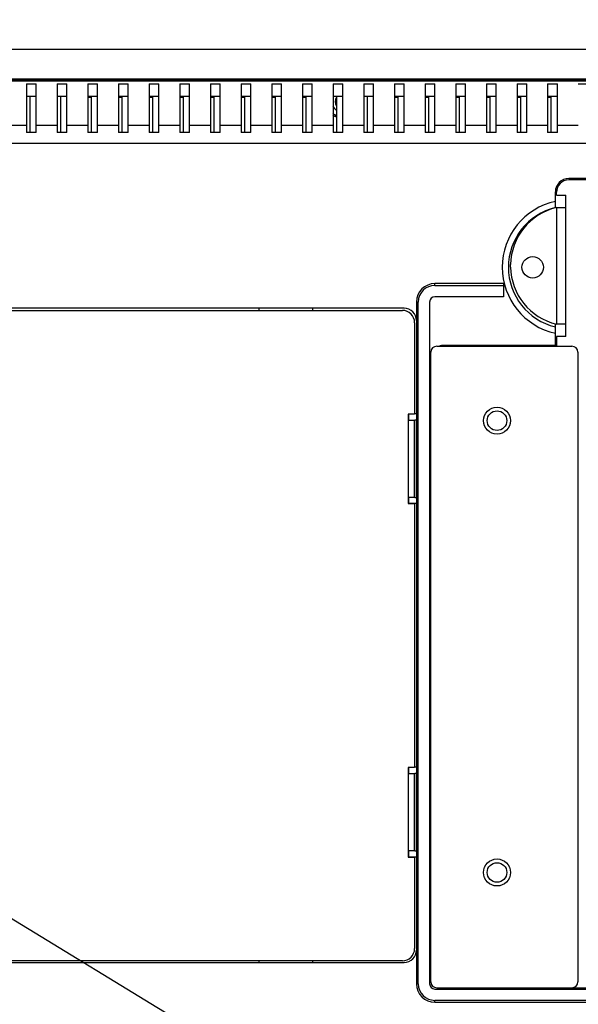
# Model space of a CAD drawing. Header units: inches. Extents: x -137 to 34, y 0 to 22.
# Tile 17 of 37: x 8.4 to 10.2, y 15.21 to 18.37. Entities that reach past the tile are written whole.
import ezdxf

# ---------------------------------------------------------------- set-up
doc = ezdxf.new("R2010")
doc.units = ezdxf.units.IN
doc.header["$LTSCALE"] = 1.87
doc.header["$MEASUREMENT"] = 0
doc.layers.get('0').update_dxf_attribs({"linetype": 'CONTINUOUS'})
doc.layers.add('DETAIL', color=7, linetype='CONTINUOUS')
doc.layers.add('DIMENSIONS', color=7, linetype='CONTINUOUS')
doc.styles.get("Standard").update_dxf_attribs({"font": 'txt', "width": 0.8})
doc.dimstyles.new('DIMSTYLE_1', dxfattribs={"dimtxt": 0.125, "dimasz": 0.18, "dimexe": 0.18, "dimexo": 0.0625, "dimgap": 0.09, "dimtad": 0, "dimtih": 1, "dimtoh": 1, "dimdec": 1, "dimlfac": 2, "dimzin": 4, "dimdsep": 46, "dimtxsty": 'STANDARD', "dimblk": '_FILLED', "dimblk1": '_FILLED', "dimblk2": '_FILLED', "dimcen": 0.09, "dimadec": 0, "dimazin": 0, "dimtp": 0.1, "dimtm": 0.1, "dimtfac": 1, "dimtdec": 1, "dimtofl": 0, "dimtmove": 0, "dimatfit": 3, "dimldrblk": '_FILLED', "dimfxl": 1, "dimtolj": 1, "dimtzin": 4, "dimarcsym": 0})

# ---------------------------------------------------------------- blocks, each defined once
blk = doc.blocks.new('_FILLED')
at = {"color": 0, "linetype": 'BYBLOCK'}
blk.add_solid([(0, 0), (-1, 0.174), (-1, -0.174)], dxfattribs=at)
blk = doc.blocks.new('*D0')
at = {"layer": 'DIMENSIONS', "color": 2, "linetype": 'CONTINUOUS'}
for p, q in [((6.4717, 18.1597), (6.4717, 19.9005)), ((12.4065, 18.1633), (12.4065, 19.9005)), ((6.4717, 19.7755), (8.7141, 19.7755)), ((12.4065, 19.7755), (10.1641, 19.7755))]:
    blk.add_line(p, q, dxfattribs=at)
at = {"layer": 'DIMENSIONS', "color": 2, "linetype": 'CONTINUOUS', "xscale": 0.18, "yscale": 0.18, "zscale": 0.18, "rotation": 180}
blk.add_blockref('_FILLED', (6.4717, 19.7755), dxfattribs=at)
at = {"layer": 'DIMENSIONS', "color": 2, "linetype": 'CONTINUOUS', "xscale": 0.18, "yscale": 0.18, "zscale": 0.18}
blk.add_blockref('_FILLED', (12.4065, 19.7755), dxfattribs=at)
at = {"layer": 'DIMENSIONS', "color": 2, "linetype": 'CONTINUOUS', "width": 0.8}
for s, p in [('[', (9.4016, 19.713)), (']', (10.0016, 19.713)), ('301.5', (8.7766, 19.713)), ('11.87', (9.5016, 19.713))]:
    blk.add_text(s, height=0.125, dxfattribs=at).set_placement(p)
blk = doc.blocks.new('*D24')
at = {"layer": 'DIMENSIONS', "color": 2, "linetype": 'CONTINUOUS'}
for p, q in [((11.7128, 15.4247), (11.7128, 19.1505)), ((12.4065, 18.1412), (12.4065, 19.1505)), ((11.7128, 19.0255), (11.312, 19.0255)), ((12.4065, 19.0255), (12.7665, 19.0255))]:
    blk.add_line(p, q, dxfattribs=at)
at = {"layer": 'DIMENSIONS', "color": 2, "linetype": 'CONTINUOUS', "xscale": 0.18, "yscale": 0.18, "zscale": 0.18}
blk.add_blockref('_FILLED', (11.7128, 19.0255), dxfattribs=at)
at = {"layer": 'DIMENSIONS', "color": 2, "linetype": 'CONTINUOUS', "xscale": 0.18, "yscale": 0.18, "zscale": 0.18, "rotation": 180}
blk.add_blockref('_FILLED', (12.4065, 19.0255), dxfattribs=at)
at = {"layer": 'DIMENSIONS', "color": 2, "linetype": 'CONTINUOUS', "width": 0.8}
for s, p in [('35.2', (10.1245, 18.963)), ('[', (10.6495, 18.963)), ('1.39', (10.7495, 18.963)), (']', (11.1495, 18.963))]:
    blk.add_text(s, height=0.125, dxfattribs=at).set_placement(p)

msp = doc.modelspace()

# ---------------------------------------------------------------- linework, layer by layer
at = {"color": 6, "linetype": 'CONTINUOUS'}
for p, q in [((12.4017, 18.2755), (6.4765, 18.2755)), ((6.575, 18.1819), (12.3033, 18.1819)), ((12.3033, 18.1771), (6.575, 18.1771)), ((8.4234, 18.1654), (8.4234, 18.0097)), ((8.4234, 18.1654), (8.4549, 18.1654)), ((8.4549, 18.0096), (8.4549, 18.1654)), ((8.5218, 18.1654), (8.5218, 18.0097)), ((8.5218, 18.1654), (8.5533, 18.1654)), ((8.5533, 18.0096), (8.5533, 18.1654)), ((8.6202, 18.1654), (8.6202, 18.0097)), ((8.6202, 18.1654), (8.6517, 18.1654)), ((8.6517, 18.0096), (8.6517, 18.1654)), ((8.7187, 18.1654), (8.7187, 18.0097)), ((8.7187, 18.1654), (8.7502, 18.1654)), ((8.7502, 18.0096), (8.7502, 18.1654)), ((8.8171, 18.1654), (8.8171, 18.0097)), ((8.8171, 18.1654), (8.8486, 18.1654)), ((8.8486, 18.0096), (8.8486, 18.1654)), ((8.9155, 18.1654), (8.9155, 18.0097)), ((8.9155, 18.1654), (8.947, 18.1654)), ((8.947, 18.0096), (8.947, 18.1654)), ((9.0139, 18.1654), (9.0139, 18.0097)), ((9.0139, 18.1654), (9.0454, 18.1654)), ((9.0454, 18.0096), (9.0454, 18.1654)), ((9.1124, 18.1654), (9.1124, 18.0097)), ((9.1124, 18.1654), (9.1439, 18.1654)), ((9.1439, 18.0096), (9.1439, 18.1654)), ((9.2108, 18.1654), (9.2108, 18.0097)), ((9.2108, 18.1654), (9.2423, 18.1654)), ((9.2423, 18.0096), (9.2423, 18.1654)), ((9.3092, 18.1654), (9.3092, 18.0097)), ((9.3092, 18.1654), (9.3407, 18.1654)), ((9.3407, 18.0096), (9.3407, 18.1654)), ((9.4076, 18.1654), (9.4076, 18.0097)), ((9.4076, 18.1654), (9.4391, 18.1654)), ((9.4391, 18.0096), (9.4391, 18.1654)), ((9.5061, 18.1654), (9.5061, 18.0097)), ((9.5061, 18.1654), (9.5376, 18.1654)), ((9.5376, 18.0096), (9.5376, 18.1654)), ((9.6045, 18.1654), (9.6045, 18.0097)), ((9.6045, 18.1654), (9.636, 18.1654)), ((9.636, 18.0096), (9.636, 18.1654)), ((9.7029, 18.1654), (9.7029, 18.0097)), ((9.7029, 18.1654), (9.7344, 18.1654)), ((9.7344, 18.0096), (9.7344, 18.1654)), ((9.8013, 18.1654), (9.8013, 18.0097)), ((9.8013, 18.1654), (9.8328, 18.1654)), ((9.8328, 18.0096), (9.8328, 18.1654)), ((9.8998, 18.1654), (9.8998, 18.0097)), ((9.8998, 18.1654), (9.9313, 18.1654)), ((9.9313, 18.0096), (9.9313, 18.1654)), ((9.9982, 18.1654), (9.9982, 18.0097)), ((9.9982, 18.1654), (10.0297, 18.1654)), ((10.0297, 18.0096), (10.0297, 18.1654)), ((10.0966, 18.1654), (10.0966, 18.0097)), ((10.0966, 18.1654), (10.1281, 18.1654)), ((10.1281, 18.0096), (10.1281, 18.1654)), ((10.195, 18.1654), (10.2265, 18.1654)), ((8.4549, 18.1243), (8.4234, 18.1243)), ((8.4352, 18.0097), (8.4352, 18.1243)), ((8.5533, 18.1243), (8.5218, 18.1243)), ((8.5336, 18.0097), (8.5336, 18.1243)), ((8.6517, 18.1243), (8.6202, 18.1243)), ((8.632, 18.1221), (8.6202, 18.1221)), ((8.632, 18.0097), (8.632, 18.1243)), ((8.7502, 18.1243), (8.7187, 18.1243)), ((8.7305, 18.1221), (8.7187, 18.1221)), ((8.7305, 18.0097), (8.7305, 18.1243)), ((8.8486, 18.1243), (8.8171, 18.1243)), ((8.8289, 18.1221), (8.8171, 18.1221)), ((8.8289, 18.0097), (8.8289, 18.1243)), ((8.947, 18.1243), (8.9155, 18.1243)), ((8.9273, 18.1221), (8.9155, 18.1221)), ((8.9273, 18.0097), (8.9273, 18.1243)), ((9.0454, 18.1243), (9.0139, 18.1243)), ((9.0257, 18.1221), (9.0139, 18.1221)), ((9.0257, 18.0097), (9.0257, 18.1243)), ((9.1439, 18.1243), (9.1124, 18.1243)), ((9.1242, 18.1221), (9.1124, 18.1221)), ((9.1242, 18.0097), (9.1242, 18.1243)), ((9.2423, 18.1243), (9.2108, 18.1243)), ((9.2226, 18.1221), (9.2108, 18.1221)), ((9.2226, 18.0097), (9.2226, 18.1243)), ((9.3407, 18.1243), (9.3092, 18.1243)), ((9.321, 18.1221), (9.3092, 18.1221)), ((9.321, 18.0097), (9.321, 18.1243)), ((9.4391, 18.1243), (9.4076, 18.1243)), ((9.4194, 18.0097), (9.4194, 18.1243)), ((9.5376, 18.1243), (9.5061, 18.1243)), ((9.5179, 18.0097), (9.5179, 18.1243)), ((9.636, 18.1243), (9.6045, 18.1243)), ((9.6163, 18.1221), (9.6045, 18.1221)), ((9.6163, 18.0097), (9.6163, 18.1243)), ((9.7344, 18.1243), (9.7029, 18.1243)), ((9.7147, 18.1221), (9.7029, 18.1221)), ((9.7147, 18.0097), (9.7147, 18.1243)), ((9.8328, 18.1243), (9.8013, 18.1243)), ((9.8131, 18.1221), (9.8013, 18.1221)), ((9.8131, 18.0097), (9.8131, 18.1243)), ((9.9313, 18.1243), (9.8998, 18.1243)), ((9.9116, 18.1221), (9.8998, 18.1221)), ((9.9116, 18.0097), (9.9116, 18.1243)), ((10.0297, 18.1243), (9.9982, 18.1243)), ((10.01, 18.1221), (9.9982, 18.1221)), ((10.01, 18.0097), (10.01, 18.1243)), ((10.1281, 18.1243), (10.0966, 18.1243)), ((10.1084, 18.1221), (10.0966, 18.1221)), ((10.1084, 18.0097), (10.1084, 18.1243)), ((8.4234, 18.0321), (8.3565, 18.0321)), ((8.5218, 18.0321), (8.4549, 18.0321)), ((8.6202, 18.0321), (8.5533, 18.0321)), ((8.7187, 18.0321), (8.6517, 18.0321)), ((8.8171, 18.0321), (8.7502, 18.0321)), ((8.9155, 18.0321), (8.8486, 18.0321)), ((9.0139, 18.0321), (8.947, 18.0321)), ((9.1124, 18.0321), (9.0454, 18.0321)), ((9.2108, 18.0321), (9.1439, 18.0321)), ((9.3092, 18.0321), (9.2423, 18.0321)), ((9.4076, 18.0321), (9.3407, 18.0321)), ((9.5061, 18.0321), (9.4391, 18.0321)), ((9.6045, 18.0321), (9.5376, 18.0321)), ((9.7029, 18.0321), (9.636, 18.0321)), ((9.8013, 18.0321), (9.7344, 18.0321)), ((9.8998, 18.0321), (9.8328, 18.0321)), ((9.9982, 18.0321), (9.9313, 18.0321)), ((10.0966, 18.0321), (10.0297, 18.0321)), ((10.195, 18.0321), (10.1281, 18.0321)), ((8.4549, 18.0097), (8.4234, 18.0097)), ((8.5533, 18.0097), (8.5218, 18.0097)), ((8.6517, 18.0097), (8.6202, 18.0097)), ((8.7502, 18.0097), (8.7187, 18.0097)), ((8.8486, 18.0097), (8.8171, 18.0097)), ((8.947, 18.0097), (8.9155, 18.0097)), ((9.0454, 18.0097), (9.0139, 18.0097)), ((9.1439, 18.0097), (9.1124, 18.0097)), ((9.2423, 18.0097), (9.2108, 18.0097)), ((9.3407, 18.0097), (9.3092, 18.0097)), ((9.4391, 18.0097), (9.4076, 18.0097)), ((9.5376, 18.0097), (9.5061, 18.0097)), ((9.636, 18.0097), (9.6045, 18.0097)), ((9.7344, 18.0097), (9.7029, 18.0097)), ((9.8328, 18.0097), (9.8013, 18.0097)), ((9.9313, 18.0097), (9.8998, 18.0097)), ((10.0297, 18.0097), (9.9982, 18.0097)), ((10.1281, 18.0097), (10.0966, 18.0097)), ((6.7915, 17.9755), (12.1065, 17.9755)), ((10.2529, 17.857), (10.1643, 17.857)), ((12.0939, 17.8619), (10.1647, 17.8619)), ((10.1214, 17.768), (10.1214, 17.8186)), ((10.125, 17.8078), (10.125, 17.8176)), ((10.125, 17.8078), (10.1545, 17.8078)), ((10.1545, 17.7684), (10.1545, 17.8078)), ((10.125, 17.7684), (10.125, 17.3944)), ((10.125, 17.7684), (10.1545, 17.7684)), ((9.9773, 17.5773), (9.9773, 17.5854)), ((9.9549, 17.5244), (9.7344, 17.5244)), ((9.9549, 17.5244), (9.9549, 17.4822)), ((9.9549, 17.4822), (9.7344, 17.4822)), ((9.636, 17.4452), (7.5198, 17.4452)), ((9.1688, 17.4452), (9.1688, 17.4383)), ((9.3427, 17.4383), (9.3427, 17.4452)), ((9.6754, 17.4653), (9.6754, 15.2773)), ((9.7176, 17.4653), (9.7176, 15.2773)), ((7.5257, 17.4383), (9.6301, 17.4383)), ((9.6694, 17.3989), (9.6694, 17.1058)), ((10.1214, 17.3255), (10.1214, 17.3944)), ((10.1545, 17.3944), (10.125, 17.3944)), ((10.1545, 17.355), (10.1545, 17.3944)), ((10.125, 17.355), (10.125, 17.3255)), ((10.1545, 17.355), (10.125, 17.355)), ((9.7411, 17.3235), (10.1742, 17.3235)), ((10.125, 17.3255), (9.7608, 17.3255)), ((9.7214, 15.2841), (9.7214, 17.3038)), ((10.1939, 17.3038), (10.1939, 15.2841)), ((9.6488, 17.1058), (9.6488, 17.0861)), ((9.6694, 17.1058), (9.6488, 17.1058)), ((9.6498, 17.1058), (9.6498, 17.0861)), ((9.6754, 17.1068), (9.6694, 17.1068)), ((9.6488, 17.0861), (9.6694, 17.0861)), ((9.6754, 17.0861), (9.6704, 17.0861)), ((9.6488, 16.8381), (9.6488, 16.8184)), ((9.6694, 16.8381), (9.6488, 16.8381)), ((9.6488, 16.8184), (9.6694, 16.8184)), ((9.6498, 16.8381), (9.6498, 16.8194)), ((9.6498, 16.8194), (9.6754, 16.8194)), ((9.6694, 16.8184), (9.6694, 15.9715)), ((9.6704, 16.8381), (9.6754, 16.8381)), ((9.6694, 15.9715), (9.6488, 15.9715)), ((9.6488, 15.9715), (9.6488, 15.9519)), ((9.6498, 15.9715), (9.6498, 15.9519)), ((9.6754, 15.9725), (9.6694, 15.9725)), ((9.6488, 15.9519), (9.6694, 15.9519)), ((9.6754, 15.9519), (9.6704, 15.9519)), ((9.6694, 15.7038), (9.6488, 15.7038)), ((9.6488, 15.7038), (9.6488, 15.6841)), ((9.6488, 15.6841), (9.6694, 15.6841)), ((9.6498, 15.7038), (9.6498, 15.6851)), ((9.6498, 15.6851), (9.6754, 15.6851)), ((9.6694, 15.6841), (9.6694, 15.3904)), ((9.6704, 15.7038), (9.6754, 15.7038)), ((7.5198, 15.3461), (9.636, 15.3461)), ((9.6301, 15.3511), (7.5257, 15.3511)), ((9.1688, 15.3511), (9.1688, 15.3461)), ((9.3427, 15.3461), (9.3427, 15.3511)), ((9.7411, 15.2645), (11.6604, 15.2645)), ((9.7344, 15.2605), (11.6734, 15.2605))]:
    msp.add_line(p, q, dxfattribs=at)
at = {"color": 9, "linetype": 'CONTINUOUS'}
for p, q in [((6.575, 18.1754), (12.3033, 18.1754)), ((10.1545, 17.3944), (10.1545, 17.7684)), ((9.7344, 17.5185), (9.7344, 17.5244)), ((9.7344, 17.5185), (9.9549, 17.5185)), ((9.6754, 17.4653), (9.6813, 17.4653)), ((9.6813, 15.2773), (9.6813, 17.4653)), ((9.6488, 17.0861), (9.6488, 16.8381)), ((9.6694, 16.8381), (9.6694, 17.0861)), ((9.6704, 16.8381), (9.6704, 17.0861)), ((9.6488, 15.9519), (9.6488, 15.7038)), ((9.6694, 15.7038), (9.6694, 15.9519)), ((9.6704, 15.7038), (9.6704, 15.9519)), ((9.6813, 15.2773), (9.6754, 15.2773)), ((11.6537, 15.2242), (9.7344, 15.2242)), ((9.7344, 15.2183), (9.7344, 15.2242)), ((9.7344, 15.2183), (11.6537, 15.2183))]:
    msp.add_line(p, q, dxfattribs=at)
at = {"color": 6, "linetype": 'CONTINUOUS'}
for centre, radius in [((10.0486, 17.5767), 0.0344), ((9.934, 17.0845), 0.0433), ((9.934, 17.0845), 0.0315), ((9.934, 15.6345), 0.0433), ((9.934, 15.6345), 0.0315)]:
    msp.add_circle(centre, radius, dxfattribs=at)
for centre, radius, start, end in [((9.4391, 18.1082), 0.0246, 144.6419, 215.3581), ((9.4391, 18.1082), 0.0344, 202.7452, 234.4108), ((9.4391, 18.1082), 0.0492, 229.4894, 246.0763), ((9.4391, 18.1082), 0.053, 232.9419, 247.8615), ((10.1647, 17.8186), 0.0433, 90, 180), ((10.1643, 17.8176), 0.0394, 90, 180), ((10.1675, 17.5767), 0.2165, 102.2822, 257.7178), ((10.1675, 17.5767), 0.1969, 103.5327, 256.4673), ((10.1695, 17.5814), 0.1922, 103.4025, 178.7954), ((10.1695, 17.5814), 0.1922, 181.2046, 256.5975), ((9.7344, 17.4653), 0.0591, 90, 180), ((9.7344, 17.4653), 0.0168, 90, 180), ((9.636, 17.4058), 0.0394, 0, 90), ((9.6301, 17.3989), 0.0394, 0, 90), ((9.7411, 17.3038), 0.0197, 90, 180), ((9.7608, 17.2861), 0.0394, 90, 104.8774), ((10.1742, 17.3038), 0.0197, 0, 90), ((9.6301, 15.3904), 0.0394, 270, 360), ((9.636, 15.3855), 0.0394, 270, 360), ((9.7344, 15.2773), 0.0591, 180, 270), ((9.7344, 15.2773), 0.0168, 180, 270), ((9.7411, 15.2841), 0.0197, 180, 270), ((10.1742, 15.2841), 0.0197, 270, 360)]:
    msp.add_arc(centre, radius, start, end, dxfattribs=at)
at = {"color": 9, "linetype": 'CONTINUOUS'}
for centre, start, end in [((9.7344, 17.4653), 90, 180), ((9.7344, 15.2773), 180, 270)]:
    msp.add_arc(centre, 0.0531, start, end, dxfattribs=at)
at = {"layer": 'DETAIL', "color": 2, "linetype": 'CONTINUOUS'}
msp.add_line((10.001, 14.4951), (5.6281, 17.1598), dxfattribs=at)

# ---------------------------------------------------------------- dimensions: what is measured, and where the dimension line sits
at = {"layer": 'DIMENSIONS', "color": 2, "linetype": 'CONTINUOUS'}
for base, p1, p2, picture, middle in [((12.4065, 19.7755), (6.4717, 18.1597), (12.4065, 18.1633), '*D0', (9.4391, 19.7755)), ((12.4065, 19.0255), (11.7128, 15.4247), (12.4065, 18.1412), '*D24', (10.687, 19.0255))]:
    dim = msp.add_linear_dim(base=base, p1=p1, p2=p2, dimstyle='DIMSTYLE_1', dxfattribs=at)
    dim.commit()
    dim.dimension.update_dxf_attribs({"geometry": picture, "text_midpoint": middle, "dimtype": 160})

doc.saveas('drawing.dxf')
